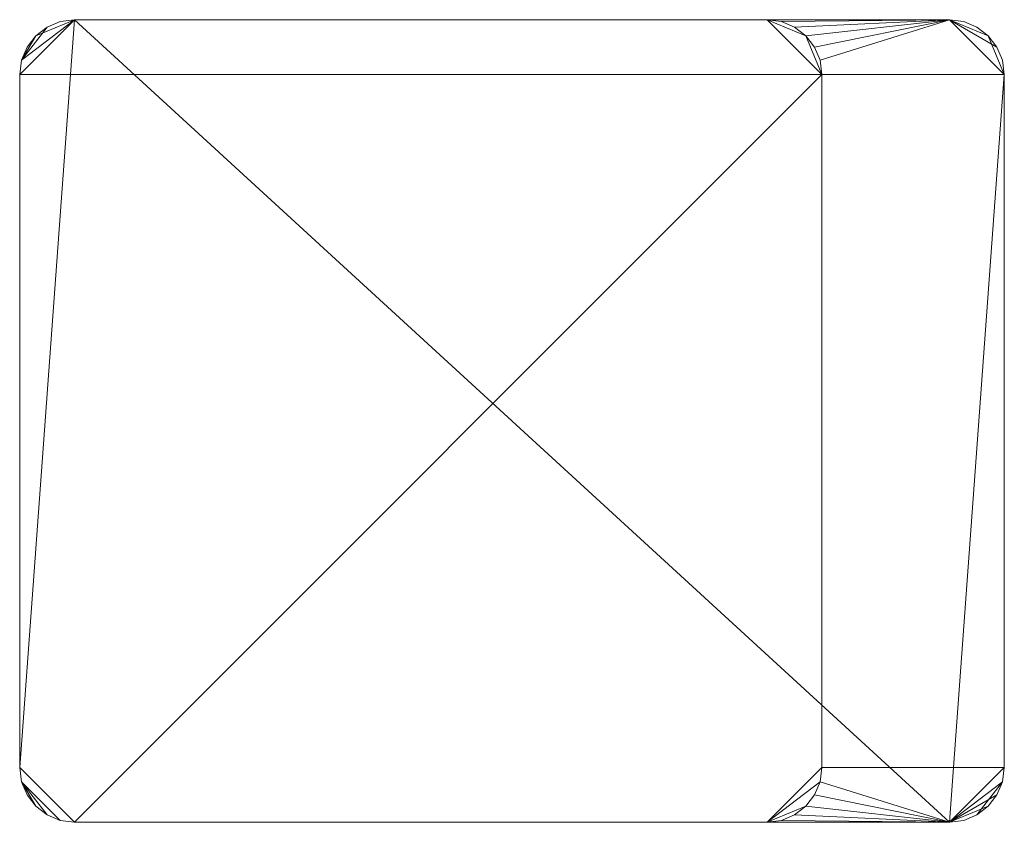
# Model space of a CAD drawing. Header units: millimetres. Extents: x -15489 to 15034, y -13406 to 13375.
# Tile 5 of 10: x -460 to -406, y -2712 to -2668. Entities that reach past the tile are written whole.
import ezdxf

# ---------------------------------------------------------------- set-up
doc = ezdxf.new("R2010")
doc.units = ezdxf.units.MM
doc.layers.add('P-SANR-FIXT', color=6, linetype='Continuous', lineweight=9)

# ---------------------------------------------------------------- blocks, each defined once
blk = doc.blocks.new('FFAS1300-601440BT0_REVIT - Acacia E deck-moiunted B_S basin mixer-348036-_3D_')
at = {"layer": 'P-SANR-FIXT'}
mesh = blk.add_polyface(dxfattribs=at)
corners = [(179, 22, 36), (131, 22, 36), (130.224, 21.898, 36), (129.5, 21.598, 36), (128.879, 21.121, 36), (128.402, 20.5, 36), (128.102, 19.776, 36), (128, 19, 36), (128, -19, 36), (128.102, -19.776, 36), (128.402, -20.5, 36), (128.879, -21.121, 36), (129.5, -21.598, 36), (130.224, -21.898, 36), (131, -22, 36), (179, -22, 36), (179.776, -21.898, 36), (180.5, -21.598, 36), (181.121, -21.121, 36), (181.598, -20.5, 36), (181.898, -19.776, 36), (182, -19, 36), (182, 19, 36), (181.898, 19.776, 36), (181.598, 20.5, 36), (181.121, 21.121, 36), (180.5, 21.598, 36), (179.776, 21.898, 36)]
mesh.append_faces([[corners[k] for k in face] for face in [(25, 22, 23, 24)]], dxfattribs={"vtx0": -1})
mesh.append_faces([[corners[k] for k in face] for face in [(13, 9, 12)]], dxfattribs={"vtx0": -1, "vtx1": -1})
mesh.append_faces([[corners[k] for k in face] for face in [(25, 0, 22)]], dxfattribs={"vtx0": -1, "vtx1": -1, "vtx2": -1})
mesh.append_faces([[corners[k] for k in face] for face in [(20, 15, 16, 17), (15, 20, 21, 22), (1, 6, 7, 8)]], dxfattribs={"vtx0": -1, "vtx3": -1})
mesh.append_faces([[corners[k] for k in face] for face in [(5, 6, 3, 4)]], dxfattribs={"vtx1": -1})
mesh.append_faces([[corners[k] for k in face] for face in [(14, 15, 1, 8), (0, 1, 15, 22)]], dxfattribs={"vtx1": -1, "vtx2": -1, "vtx3": -1})
mesh.append_faces([[corners[k] for k in face] for face in [(13, 14, 8, 9)]], dxfattribs={"vtx1": -1, "vtx3": -1})
mesh.append_faces([[corners[k] for k in face] for face in [(18, 19, 20, 17)]], dxfattribs={"vtx2": -1})
mesh.append_faces([[corners[k] for k in face] for face in [(1, 2, 3, 6)]], dxfattribs={"vtx2": -1, "vtx3": -1})
mesh.append_faces([[corners[k] for k in face] for face in [(9, 10, 11, 12), (25, 26, 27, 0)]], dxfattribs={"vtx3": -1})
mesh = blk.add_polyface(dxfattribs=at)
corners = [(128, 19, 36), (128.102, 19.776, 36), (128.402, 20.5, 36), (128.879, 21.121, 36), (129.5, 21.598, 36), (130.224, 21.898, 36), (131, 22, 36), (131, 22, 33), (130.224, 21.898, 33), (129.5, 21.598, 33), (128.879, 21.121, 33), (128.402, 20.5, 33), (128.102, 19.776, 33), (128, 19, 33)]
mesh.append_faces([[corners[k] for k in face] for face in [(7, 8, 5, 6), (0, 1, 12, 13)]], dxfattribs={"vtx1": -1})
mesh.append_faces([[corners[k] for k in face] for face in [(8, 9, 4, 5), (3, 4, 9, 10), (10, 11, 2, 3), (11, 12, 1, 2)]], dxfattribs={"vtx1": -1, "vtx3": -1})
mesh = blk.add_polyface(dxfattribs=at)
corners = [(169, 22), (169.776, 21.898), (170.5, 21.598), (171.121, 21.121), (171.598, 20.5), (171.898, 19.776), (172, 19), (172, -19), (171.898, -19.776), (171.598, -20.5), (171.121, -21.121), (170.5, -21.598), (169.776, -21.898), (169, -22), (131, -22), (130.224, -21.898), (129.5, -21.598), (128.879, -21.121), (128.402, -20.5), (128.102, -19.776), (128, -19), (128, 19), (128.102, 19.776), (128.402, 20.5), (128.879, 21.121), (129.5, 21.598), (130.224, 21.898), (131, 22)]
mesh.append_faces([[corners[k] for k in face] for face in [(24, 22, 23), (19, 17, 18), (3, 0, 1, 2)]], dxfattribs={"vtx0": -1})
mesh.append_faces([[corners[k] for k in face] for face in [(10, 13, 8, 9), (8, 13, 7)]], dxfattribs={"vtx0": -1, "vtx1": -1})
mesh.append_faces([[corners[k] for k in face] for face in [(21, 6, 14, 20), (3, 6, 0)]], dxfattribs={"vtx0": -1, "vtx1": -1, "vtx2": -1})
mesh.append_faces([[corners[k] for k in face] for face in [(6, 21, 27, 0)]], dxfattribs={"vtx0": -1, "vtx1": -1, "vtx3": -1})
mesh.append_faces([[corners[k] for k in face] for face in [(15, 19, 20, 14)]], dxfattribs={"vtx0": -1, "vtx2": -1})
mesh.append_faces([[corners[k] for k in face] for face in [(27, 21, 22, 24)]], dxfattribs={"vtx0": -1, "vtx2": -1, "vtx3": -1})
mesh.append_faces([[corners[k] for k in face] for face in [(26, 27, 24, 25)]], dxfattribs={"vtx1": -1})
mesh.append_faces([[corners[k] for k in face] for face in [(13, 14, 6, 7)]], dxfattribs={"vtx1": -1, "vtx3": -1})
mesh.append_faces([[corners[k] for k in face] for face in [(11, 12, 13, 10)]], dxfattribs={"vtx2": -1})
mesh.append_faces([[corners[k] for k in face] for face in [(15, 16, 17, 19)]], dxfattribs={"vtx2": -1, "vtx3": -1})
mesh.append_faces([[corners[k] for k in face] for face in [(3, 4, 5, 6)]], dxfattribs={"vtx3": -1})
mesh = blk.add_polyface(dxfattribs=at)
corners = [(131, 22), (130.224, 21.898), (129.5, 21.598), (128.879, 21.121), (128.402, 20.5), (128.102, 19.776), (128, 19), (128, 19, 33), (128.102, 19.776, 33), (128.402, 20.5, 33), (128.879, 21.121, 33), (129.5, 21.598, 33), (130.224, 21.898, 33), (131, 22, 33)]
mesh.append_faces([[corners[k] for k in face] for face in [(0, 1, 12, 13), (7, 8, 5, 6)]], dxfattribs={"vtx1": -1})
mesh.append_faces([[corners[k] for k in face] for face in [(1, 2, 11, 12), (10, 11, 2, 3), (3, 4, 9, 10), (4, 5, 8, 9)]], dxfattribs={"vtx1": -1, "vtx3": -1})
mesh = blk.add_polyface(dxfattribs=at)
corners = [(131, 22, 33), (131, 22, 36), (179, 22, 36), (179, 22, 33), (169, 22, 33), (169, 22), (131, 22)]
mesh.append_faces([[corners[k] for k in face] for face in [(4, 0, 1, 2)]], dxfattribs={"vtx0": -1, "vtx3": -1})
mesh.append_faces([[corners[k] for k in face] for face in [(6, 0, 4, 5), (3, 4, 2)]], dxfattribs={"vtx1": -1})
mesh = blk.add_polyface(dxfattribs=at)
corners = [(179, 22, 33), (179.776, 21.898, 33), (180.5, 21.598, 33), (181.121, 21.121, 33), (181.598, 20.5, 33), (181.898, 19.776, 33), (182, 19, 33), (182, -19, 33), (181.898, -19.776, 33), (181.598, -20.5, 33), (181.121, -21.121, 33), (180.5, -21.598, 33), (179.776, -21.898, 33), (179, -22, 33), (169, -22, 33), (169.776, -21.898, 33), (170.5, -21.598, 33), (171.121, -21.121, 33), (171.598, -20.5, 33), (171.898, -19.776, 33), (172, -19, 33), (172, 19, 33), (171.898, 19.776, 33), (171.598, 20.5, 33), (171.121, 21.121, 33), (170.5, 21.598, 33), (169.776, 21.898, 33), (169, 22, 33)]
mesh.append_faces([[corners[k] for k in face] for face in [(13, 10, 11, 12)]], dxfattribs={"vtx0": -1})
mesh.append_faces([[corners[k] for k in face] for face in [(25, 0, 24), (10, 13, 9), (16, 13, 15), (18, 13, 17)]], dxfattribs={"vtx0": -1, "vtx1": -1})
mesh.append_faces([[corners[k] for k in face] for face in [(20, 7, 13, 19)]], dxfattribs={"vtx0": -1, "vtx1": -1, "vtx2": -1})
mesh.append_faces([[corners[k] for k in face] for face in [(0, 6, 21, 22)]], dxfattribs={"vtx0": -1, "vtx1": -1, "vtx3": -1})
mesh.append_faces([[corners[k] for k in face] for face in [(21, 6, 7, 20)]], dxfattribs={"vtx0": -1, "vtx2": -1})
mesh.append_faces([[corners[k] for k in face] for face in [(13, 7, 8, 9)]], dxfattribs={"vtx0": -1, "vtx3": -1})
mesh.append_faces([[corners[k] for k in face] for face in [(14, 15, 13)]], dxfattribs={"vtx1": -1})
mesh.append_faces([[corners[k] for k in face] for face in [(5, 6, 0, 4), (3, 4, 0), (25, 26, 0), (23, 24, 0), (22, 23, 0), (18, 19, 13), (16, 17, 13)]], dxfattribs={"vtx1": -1, "vtx2": -1})
mesh.append_faces([[corners[k] for k in face] for face in [(26, 27, 0)]], dxfattribs={"vtx2": -1})
mesh.append_faces([[corners[k] for k in face] for face in [(0, 1, 2, 3)]], dxfattribs={"vtx3": -1})
mesh = blk.add_polyface(dxfattribs=at)
corners = [(172, 19), (171.898, 19.776), (171.598, 20.5), (171.121, 21.121), (170.5, 21.598), (169.776, 21.898), (169, 22), (169, 22, 33), (169.776, 21.898, 33), (170.5, 21.598, 33), (171.121, 21.121, 33), (171.598, 20.5, 33), (171.898, 19.776, 33), (172, 19, 33)]
mesh.append_faces([[corners[k] for k in face] for face in [(0, 1, 12, 13), (7, 8, 5, 6)]], dxfattribs={"vtx1": -1})
mesh.append_faces([[corners[k] for k in face] for face in [(1, 2, 11, 12), (10, 11, 2, 3), (3, 4, 9, 10), (4, 5, 8, 9)]], dxfattribs={"vtx1": -1, "vtx3": -1})
mesh = blk.add_polyface(dxfattribs=at)
corners = [(179, 22, 36), (179.776, 21.898, 36), (180.5, 21.598, 36), (181.121, 21.121, 36), (181.598, 20.5, 36), (181.898, 19.776, 36), (182, 19, 36), (182, 19, 33), (181.898, 19.776, 33), (181.598, 20.5, 33), (181.121, 21.121, 33), (180.5, 21.598, 33), (179.776, 21.898, 33), (179, 22, 33)]
mesh.append_faces([[corners[k] for k in face] for face in [(7, 8, 5, 6), (0, 1, 12, 13)]], dxfattribs={"vtx1": -1})
mesh.append_faces([[corners[k] for k in face] for face in [(8, 9, 4, 5), (3, 4, 9, 10), (10, 11, 2, 3), (11, 12, 1, 2)]], dxfattribs={"vtx1": -1, "vtx3": -1})
mesh = blk.add_polyface(dxfattribs=at)
corners = [(128, -19, 36), (128, 19, 36), (128, 19, 33), (128, 19), (128, -19), (128, -19, 33)]
mesh.append_faces([[corners[k] for k in face] for face in [(5, 0, 1, 2), (2, 3, 4, 5)]], dxfattribs={"vtx3": -1})
mesh = blk.add_polyface(dxfattribs=at)
corners = [(172, 19), (172, 19, 33), (172, -19, 33), (172, -19)]
mesh.append_faces([[corners[k] for k in face] for face in [(0, 1, 2, 3)]])
mesh = blk.add_polyface(dxfattribs=at)
corners = [(182, -19, 36), (182, -19, 33), (182, 19, 33), (182, 19, 36)]
mesh.append_faces([[corners[k] for k in face] for face in [(0, 1, 2, 3)]])
mesh = blk.add_polyface(dxfattribs=at)
corners = [(131, -22, 36), (130.224, -21.898, 36), (129.5, -21.598, 36), (128.879, -21.121, 36), (128.402, -20.5, 36), (128.102, -19.776, 36), (128, -19, 36), (128, -19, 33), (128.102, -19.776, 33), (128.402, -20.5, 33), (128.879, -21.121, 33), (129.5, -21.598, 33), (130.224, -21.898, 33), (131, -22, 33)]
mesh.append_faces([[corners[k] for k in face] for face in [(7, 8, 5, 6), (0, 1, 12, 13)]], dxfattribs={"vtx1": -1})
mesh.append_faces([[corners[k] for k in face] for face in [(8, 9, 4, 5), (3, 4, 9, 10), (10, 11, 2, 3), (11, 12, 1, 2)]], dxfattribs={"vtx1": -1, "vtx3": -1})
mesh = blk.add_polyface(dxfattribs=at)
corners = [(128, -19), (128.102, -19.776), (128.402, -20.5), (128.879, -21.121), (129.5, -21.598), (130.224, -21.898), (131, -22), (131, -22, 33), (130.224, -21.898, 33), (129.5, -21.598, 33), (128.879, -21.121, 33), (128.402, -20.5, 33), (128.102, -19.776, 33), (128, -19, 33)]
mesh.append_faces([[corners[k] for k in face] for face in [(0, 1, 12, 13), (7, 8, 5, 6)]], dxfattribs={"vtx1": -1})
mesh.append_faces([[corners[k] for k in face] for face in [(1, 2, 11, 12), (10, 11, 2, 3), (3, 4, 9, 10), (4, 5, 8, 9)]], dxfattribs={"vtx1": -1, "vtx3": -1})
mesh = blk.add_polyface(dxfattribs=at)
corners = [(169, -22), (169.776, -21.898), (170.5, -21.598), (171.121, -21.121), (171.598, -20.5), (171.898, -19.776), (172, -19), (172, -19, 33), (171.898, -19.776, 33), (171.598, -20.5, 33), (171.121, -21.121, 33), (170.5, -21.598, 33), (169.776, -21.898, 33), (169, -22, 33)]
mesh.append_faces([[corners[k] for k in face] for face in [(0, 1, 12, 13), (7, 8, 5, 6)]], dxfattribs={"vtx1": -1})
mesh.append_faces([[corners[k] for k in face] for face in [(1, 2, 11, 12), (10, 11, 2, 3), (3, 4, 9, 10), (4, 5, 8, 9)]], dxfattribs={"vtx1": -1, "vtx3": -1})
mesh = blk.add_polyface(dxfattribs=at)
corners = [(182, -19, 36), (181.898, -19.776, 36), (181.598, -20.5, 36), (181.121, -21.121, 36), (180.5, -21.598, 36), (179.776, -21.898, 36), (179, -22, 36), (179, -22, 33), (179.776, -21.898, 33), (180.5, -21.598, 33), (181.121, -21.121, 33), (181.598, -20.5, 33), (181.898, -19.776, 33), (182, -19, 33)]
mesh.append_faces([[corners[k] for k in face] for face in [(7, 8, 5, 6), (0, 1, 12, 13)]], dxfattribs={"vtx1": -1})
mesh.append_faces([[corners[k] for k in face] for face in [(8, 9, 4, 5), (3, 4, 9, 10), (10, 11, 2, 3), (11, 12, 1, 2)]], dxfattribs={"vtx1": -1, "vtx3": -1})
mesh = blk.add_polyface(dxfattribs=at)
corners = [(131, -22, 36), (131, -22, 33), (131, -22), (169, -22), (169, -22, 33), (179, -22, 33), (179, -22, 36)]
mesh.append_faces([[corners[k] for k in face] for face in [(4, 1, 2, 3)]], dxfattribs={"vtx0": -1})
mesh.append_faces([[corners[k] for k in face] for face in [(1, 4, 0)]], dxfattribs={"vtx0": -1, "vtx1": -1})
mesh.append_faces([[corners[k] for k in face] for face in [(4, 5, 6, 0)]], dxfattribs={"vtx3": -1})

msp = doc.modelspace()

# ---------------------------------------------------------------- block references
at = {"layer": 'P-SANR-FIXT'}
msp.add_blockref('FFAS1300-601440BT0_REVIT - Acacia E deck-moiunted B_S basin mixer-348036-_3D_', (-587.869, -2690.122), dxfattribs=at)

doc.saveas('drawing.dxf')
